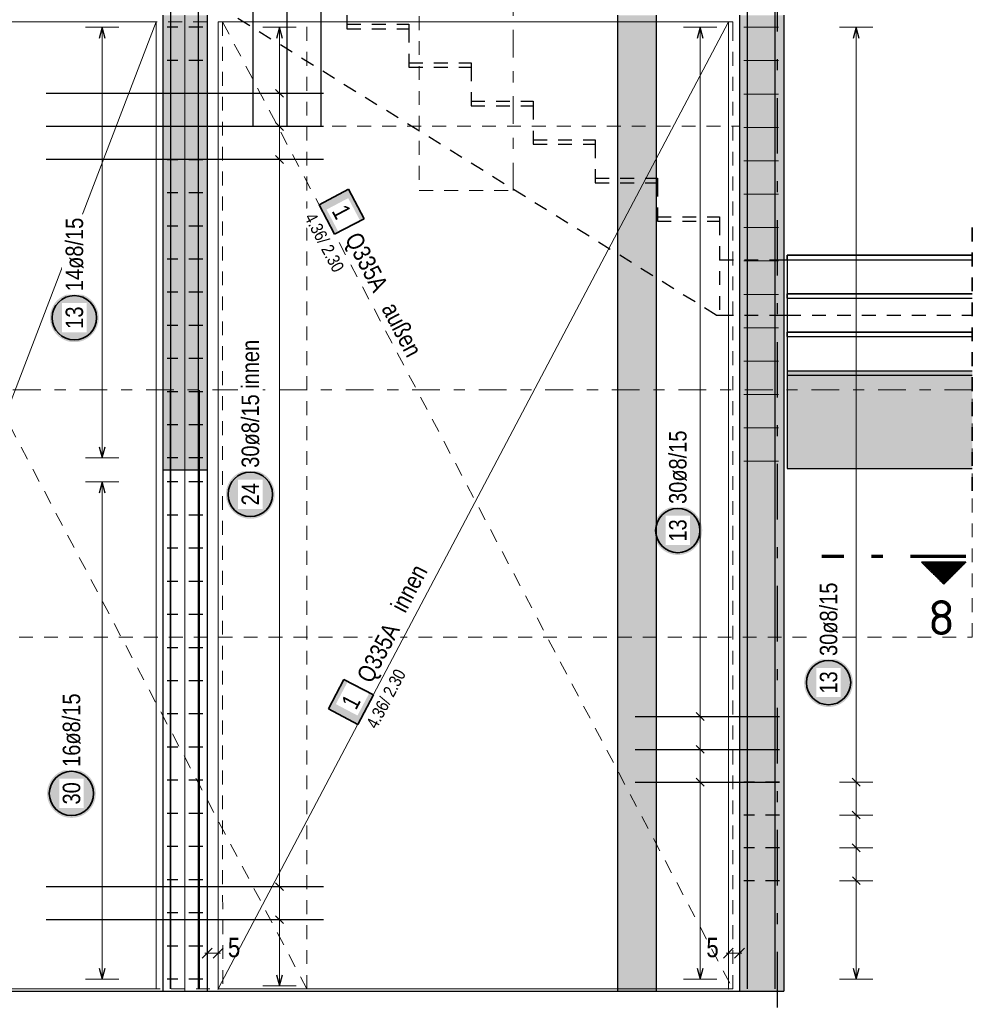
# Model space of a CAD drawing. Header units: millimetres. Extents: x -20 to 91, y -4 to 50.
# Tile 39 of 41: x 74.53 to 83.12, y 28.7 to 37.58. Entities that reach past the tile are written whole.
import ezdxf
from ezdxf.enums import TextEntityAlignment as Align

# ---------------------------------------------------------------- set-up
doc = ezdxf.new("R2010")
doc.units = ezdxf.units.MM
for name, pattern in [('DASHDOT', [1, 0.5, -0.25, 0, -0.25]), ('DASHDOTX2', [2, 1, -0.5, 0, -0.5]), ('HIDDEN', [0.375, 0.25, -0.125])]:
    doc.linetypes.add(name, pattern=pattern)
for name, color, linetype, lineweight in [('Achsen', 7, 'Continuous', 20), ('nplo Bewehrung', 7, 'Continuous', 20), ('Schraffuren', 7, 'Continuous', 20)]:
    doc.layers.add(name, color=color, linetype=linetype, lineweight=lineweight)
doc.styles.add('Arial Narrow', font='ARIALN.TTF')
doc.styles.add('isocp', font='isocp', dxfattribs={"width": 1.1})
doc.dimstyles.new('Arch_Strakon_dimstyle', dxfattribs={"dimtxt": 17.5, "dimasz": 1, "dimexe": 1.25, "dimexo": 0.0625, "dimgap": 1, "dimtad": 0, "dimdec": 5, "dimzin": 12, "dimdsep": 46, "dimtxsty": 'Arial Narrow', "dimblk": 'Arrowhead_Tick', "dimsah": 1, "dimcen": 0, "dimse1": 1, "dimse2": 1, "dimclrd": 6, "dimclrt": 2, "dimazin": 0, "dimtfac": 1, "dimtdec": 4, "dimtmove": 0, "dimatfit": 3, "dimldrblk": 'NONE', "dimfxl": 1, "dimtvp": 1, "dimtolj": 1, "dimtzin": 0, "dimlwd": 13, "dimarcsym": 2})

# ---------------------------------------------------------------- blocks, each defined once
blk = doc.blocks.new('Arrowhead_Tick')
at = {"color": 0, "linetype": 'Continuous', "lineweight": -2, "ltscale": 0.5}
for p, q in [((0, 20), (0, -10)), ((-1, 0), (0, 0)), ((10, 0), (0, 0))]:
    blk.add_line(p, q, dxfattribs=at)
at = {"color": 2, "linetype": 'Continuous', "lineweight": 35, "ltscale": 0.5}
blk.add_line((4.42, 4.42), (-4.42, -4.42), dxfattribs=at)
blk = doc.blocks.new('*D14')
at = {"color": 6, "linetype": 'Continuous', "lineweight": 13}
for p, q in [((76.2137, 29.1621), (76.2037, 29.1621)), ((76.2237, 29.1621), (76.3239, 29.1621)), ((76.3339, 29.1621), (76.3439, 29.1621))]:
    blk.add_line(p, q, dxfattribs=at)
at = {"layer": 'Defpoints', "color": 0}
for p in [(76.3239, 29.1621), (76.2237, 28.8198), (76.3239, 28.8398)]:
    blk.add_point(p, dxfattribs=at)
at = {"color": 6, "lineweight": 13, "xscale": 0.01, "yscale": 0.01, "zscale": 0.01}
blk.add_blockref('Arrowhead_Tick', (76.2237, 29.1621), dxfattribs=at)
at = {"color": 6, "lineweight": 13, "xscale": 0.01, "yscale": 0.01, "zscale": 0.01, "rotation": 180}
blk.add_blockref('Arrowhead_Tick', (76.3239, 29.1621), dxfattribs=at)
at = {"color": 2, "lineweight": 35, "insert": (76.4666, 29.2121), "char_height": 0.175, "attachment_point": 5, "style": 'Arial Narrow'}
blk.add_mtext('\\A1;5', dxfattribs=at)
blk = doc.blocks.new('_None')
blk = doc.blocks.new('*D15')
at = {"color": 6, "linetype": 'Continuous', "lineweight": 13}
for p, q in [((80.9137, 29.1621), (80.9037, 29.1621)), ((80.9237, 29.1621), (81.0237, 29.1621)), ((81.0337, 29.1621), (81.0437, 29.1621))]:
    blk.add_line(p, q, dxfattribs=at)
at = {"layer": 'Defpoints', "color": 0}
for p in [(81.0237, 29.1621), (80.9237, 28.8398), (81.0237, 28.8198)]:
    blk.add_point(p, dxfattribs=at)
at = {"color": 6, "lineweight": 13, "xscale": 0.01, "yscale": 0.01, "zscale": 0.01}
blk.add_blockref('Arrowhead_Tick', (80.9237, 29.1621), dxfattribs=at)
at = {"color": 6, "lineweight": 13, "xscale": 0.01, "yscale": 0.01, "zscale": 0.01, "rotation": 180}
blk.add_blockref('Arrowhead_Tick', (81.0237, 29.1621), dxfattribs=at)
at = {"color": 2, "lineweight": 35, "insert": (80.781, 29.2121), "char_height": 0.175, "attachment_point": 5, "style": 'Arial Narrow'}
blk.add_mtext('\\A1;5', dxfattribs=at)

msp = doc.modelspace()

# ---------------------------------------------------------------- hatches: boundary and pattern name
at = {"lineweight": 18, "true_color": 0xffffff}
for points in [[(77.639126, 35.785043), (77.499144, 36.050383), (77.233805, 35.910402), (77.373786, 35.645062)], [(77.457196, 31.631089), (77.317232, 31.36574), (77.58258, 31.225775), (77.722545, 31.491124)]]:
    msp.add_hatch(color=7, dxfattribs=at).paths.add_polyline_path(points)
at = {"lineweight": 25, "true_color": 0xffffff}
for points in [[(75.246628, 34.892158), (75.246494, 34.899836), (75.246092, 34.907504), (75.245423, 34.915154), (75.244487, 34.922776), (75.243285, 34.93036), (75.24182, 34.937898), (75.240093, 34.945381), (75.238105, 34.952798), (75.23586, 34.960142), (75.23336, 34.967402), (75.230608, 34.974571), (75.227608, 34.98164), (75.224362, 34.9886), (75.220876, 34.995442), (75.217153, 35.002158), (75.213198, 35.00874), (75.209016, 35.01518), (75.204611, 35.021471), (75.19999, 35.027603), (75.195157, 35.033571), (75.19012, 35.039367), (75.184882, 35.044983), (75.179453, 35.050413), (75.173836, 35.05565), (75.168041, 35.060688), (75.162073, 35.06552), (75.15594, 35.070142), (75.14965, 35.074546), (75.14321, 35.078728), (75.136628, 35.082683), (75.129911, 35.086406), (75.123069, 35.089893), (75.11611, 35.093138), (75.109041, 35.096138), (75.101872, 35.09889), (75.094611, 35.10139), (75.087268, 35.103635), (75.079851, 35.105623), (75.072368, 35.10735), (75.06483, 35.108816), (75.057246, 35.110017), (75.049624, 35.110953), (75.041974, 35.111622), (75.034306, 35.112024), (75.026628, 35.112158), (75.01895, 35.112024), (75.011281, 35.111622), (75.003631, 35.110953), (74.99601, 35.110017), (74.988425, 35.108816), (74.980887, 35.10735), (74.973405, 35.105623), (74.965987, 35.103635), (74.958644, 35.10139), (74.951383, 35.09889), (74.944214, 35.096138), (74.937146, 35.093138), (74.930186, 35.089893), (74.923344, 35.086406), (74.916628, 35.082683), (74.910045, 35.078728), (74.903605, 35.074546), (74.897315, 35.070142), (74.891182, 35.06552), (74.885214, 35.060688), (74.879419, 35.05565), (74.873803, 35.050413), (74.868373, 35.044983), (74.863136, 35.039367), (74.858098, 35.033571), (74.853265, 35.027603), (74.848644, 35.021471), (74.844239, 35.01518), (74.840057, 35.00874), (74.836102, 35.002158), (74.832379, 34.995442), (74.828893, 34.9886), (74.825648, 34.98164), (74.822647, 34.974571), (74.819895, 34.967402), (74.817395, 34.960142), (74.81515, 34.952798), (74.813163, 34.945381), (74.811435, 34.937898), (74.80997, 34.93036), (74.808769, 34.922776), (74.807833, 34.915154), (74.807164, 34.907504), (74.806762, 34.899836), (74.806628, 34.892158), (74.806762, 34.88448), (74.807164, 34.876811), (74.807833, 34.869162), (74.808769, 34.86154), (74.80997, 34.853955), (74.811435, 34.846417), (74.813163, 34.838935), (74.81515, 34.831518), (74.817395, 34.824174), (74.819895, 34.816913), (74.822647, 34.809744), (74.825648, 34.802676), (74.828893, 34.795716), (74.832379, 34.788874), (74.836102, 34.782158), (74.840057, 34.775576), (74.844239, 34.769135), (74.848644, 34.762845), (74.853265, 34.756712), (74.858098, 34.750745), (74.863136, 34.744949), (74.868373, 34.739333), (74.873803, 34.733903), (74.879419, 34.728666), (74.885214, 34.723628), (74.891182, 34.718796), (74.897315, 34.714174), (74.903605, 34.70977), (74.910045, 34.705587), (74.916628, 34.701632), (74.923344, 34.697909), (74.930186, 34.694423), (74.937146, 34.691178), (74.944214, 34.688177), (74.951383, 34.685425), (74.958644, 34.682925), (74.965987, 34.68068), (74.973405, 34.678693), (74.980887, 34.676965), (74.988425, 34.6755), (74.99601, 34.674299), (75.003631, 34.673363), (75.011281, 34.672694), (75.01895, 34.672292), (75.026628, 34.672158), (75.034306, 34.672292), (75.041974, 34.672694), (75.049624, 34.673363), (75.057246, 34.674299), (75.06483, 34.6755), (75.072368, 34.676965), (75.079851, 34.678693), (75.087268, 34.68068), (75.094611, 34.682925), (75.101872, 34.685425), (75.109041, 34.688177), (75.11611, 34.691178), (75.123069, 34.694423), (75.129911, 34.697909), (75.136628, 34.701632), (75.14321, 34.705587), (75.14965, 34.70977), (75.15594, 34.714174), (75.162073, 34.718796), (75.168041, 34.723628), (75.173836, 34.728666), (75.179453, 34.733903), (75.184882, 34.739333), (75.19012, 34.744949), (75.195157, 34.750745), (75.19999, 34.756712), (75.204611, 34.762845), (75.209016, 34.769135), (75.213198, 34.775576), (75.217153, 34.782158), (75.220876, 34.788874), (75.224362, 34.795716), (75.227608, 34.802676), (75.230608, 34.809744), (75.23336, 34.816913), (75.23586, 34.824174), (75.238105, 34.831518), (75.240093, 34.838935), (75.24182, 34.846417), (75.243285, 34.853955), (75.244487, 34.86154), (75.245423, 34.869162), (75.246092, 34.876811)], [(76.83335, 33.299547), (76.833216, 33.307225), (76.832814, 33.314894), (76.832145, 33.322544), (76.831209, 33.330166), (76.830007, 33.33775), (76.828542, 33.345288), (76.826815, 33.35277), (76.824827, 33.360188), (76.822582, 33.367531), (76.820082, 33.374792), (76.81733, 33.381961), (76.81433, 33.38903), (76.811084, 33.395989), (76.807598, 33.402831), (76.803875, 33.409547), (76.79992, 33.41613), (76.795738, 33.42257), (76.791333, 33.42886), (76.786712, 33.434993), (76.781879, 33.440961), (76.776842, 33.446756), (76.771604, 33.452372), (76.766175, 33.457802), (76.760558, 33.463039), (76.754763, 33.468077), (76.748795, 33.47291), (76.742662, 33.477531), (76.736372, 33.481936), (76.729932, 33.486118), (76.72335, 33.490073), (76.716633, 33.493796), (76.709791, 33.497282), (76.702832, 33.500527), (76.695763, 33.503528), (76.688594, 33.50628), (76.681333, 33.50878), (76.67399, 33.511025), (76.666573, 33.513013), (76.65909, 33.51474), (76.651552, 33.516205), (76.643968, 33.517406), (76.636346, 33.518342), (76.628696, 33.519012), (76.621028, 33.519413), (76.61335, 33.519547), (76.605672, 33.519413), (76.598003, 33.519012), (76.590353, 33.518342), (76.582732, 33.517406), (76.575147, 33.516205), (76.567609, 33.51474), (76.560127, 33.513013), (76.552709, 33.511025), (76.545366, 33.50878), (76.538105, 33.50628), (76.530936, 33.503528), (76.523868, 33.500527), (76.516908, 33.497282), (76.510066, 33.493796), (76.50335, 33.490073), (76.496767, 33.486118), (76.490327, 33.481936), (76.484037, 33.477531), (76.477904, 33.47291), (76.471936, 33.468077), (76.466141, 33.463039), (76.460525, 33.457802), (76.455095, 33.452372), (76.449858, 33.446756), (76.44482, 33.440961), (76.439987, 33.434993), (76.435366, 33.42886), (76.430961, 33.42257), (76.426779, 33.41613), (76.422824, 33.409547), (76.419101, 33.402831), (76.415615, 33.395989), (76.41237, 33.38903), (76.409369, 33.381961), (76.406617, 33.374792), (76.404117, 33.367531), (76.401872, 33.360188), (76.399885, 33.35277), (76.398157, 33.345288), (76.396692, 33.33775), (76.395491, 33.330166), (76.394555, 33.322544), (76.393886, 33.314894), (76.393484, 33.307225), (76.39335, 33.299547), (76.393484, 33.29187), (76.393886, 33.284201), (76.394555, 33.276551), (76.395491, 33.268929), (76.396692, 33.261345), (76.398157, 33.253807), (76.399885, 33.246325), (76.401872, 33.238907), (76.404117, 33.231564), (76.406617, 33.224303), (76.409369, 33.217134), (76.41237, 33.210065), (76.415615, 33.203106), (76.419101, 33.196264), (76.422824, 33.189547), (76.426779, 33.182965), (76.430961, 33.176525), (76.435366, 33.170235), (76.439987, 33.164102), (76.44482, 33.158134), (76.449858, 33.152339), (76.455095, 33.146723), (76.460525, 33.141293), (76.466141, 33.136056), (76.471936, 33.131018), (76.477904, 33.126185), (76.484037, 33.121564), (76.490327, 33.117159), (76.496767, 33.112977), (76.50335, 33.109022), (76.510066, 33.105299), (76.516908, 33.101813), (76.523868, 33.098567), (76.530936, 33.095567), (76.538105, 33.092815), (76.545366, 33.090315), (76.552709, 33.08807), (76.560127, 33.086082), (76.567609, 33.084355), (76.575147, 33.08289), (76.582732, 33.081689), (76.590353, 33.080753), (76.598003, 33.080083), (76.605672, 33.079681), (76.61335, 33.079547), (76.621028, 33.079681), (76.628696, 33.080083), (76.636346, 33.080753), (76.643968, 33.081689), (76.651552, 33.08289), (76.65909, 33.084355), (76.666573, 33.086082), (76.67399, 33.08807), (76.681333, 33.090315), (76.688594, 33.092815), (76.695763, 33.095567), (76.702832, 33.098567), (76.709791, 33.101813), (76.716633, 33.105299), (76.72335, 33.109022), (76.729932, 33.112977), (76.736372, 33.117159), (76.742662, 33.121564), (76.748795, 33.126185), (76.754763, 33.131018), (76.760558, 33.136056), (76.766175, 33.141293), (76.771604, 33.146723), (76.776842, 33.152339), (76.781879, 33.158134), (76.786712, 33.164102), (76.791333, 33.170235), (76.795738, 33.176525), (76.79992, 33.182965), (76.803875, 33.189547), (76.807598, 33.196264), (76.811084, 33.203106), (76.81433, 33.210065), (76.81733, 33.217134), (76.820082, 33.224303), (76.822582, 33.231564), (76.824827, 33.238907), (76.826815, 33.246325), (76.828542, 33.253807), (76.830007, 33.261345), (76.831209, 33.268929), (76.832145, 33.276551), (76.832814, 33.284201)], [(80.687796, 32.973249), (80.687662, 32.980926), (80.68726, 32.988595), (80.686591, 32.996245), (80.685655, 33.003867), (80.684454, 33.011451), (80.682989, 33.018989), (80.681261, 33.026471), (80.679274, 33.033889), (80.677029, 33.041232), (80.674528, 33.048493), (80.671777, 33.055662), (80.668776, 33.062731), (80.665531, 33.06969), (80.662045, 33.076532), (80.658322, 33.083249), (80.654367, 33.089831), (80.650184, 33.096271), (80.64578, 33.102561), (80.641158, 33.108694), (80.636326, 33.114662), (80.631288, 33.120457), (80.626051, 33.126073), (80.620621, 33.131503), (80.615005, 33.13674), (80.609209, 33.141778), (80.603242, 33.146611), (80.597109, 33.151232), (80.590819, 33.155637), (80.584378, 33.159819), (80.577796, 33.163774), (80.57108, 33.167497), (80.564238, 33.170983), (80.557278, 33.174229), (80.55021, 33.177229), (80.543041, 33.179981), (80.53578, 33.182481), (80.528436, 33.184726), (80.521019, 33.186714), (80.513537, 33.188441), (80.505999, 33.189906), (80.498414, 33.191108), (80.490792, 33.192043), (80.483143, 33.192713), (80.475474, 33.193115), (80.467796, 33.193249), (80.460118, 33.193115), (80.45245, 33.192713), (80.4448, 33.192043), (80.437178, 33.191108), (80.429594, 33.189906), (80.422056, 33.188441), (80.414573, 33.186714), (80.407156, 33.184726), (80.399812, 33.182481), (80.392552, 33.179981), (80.385383, 33.177229), (80.378314, 33.174229), (80.371354, 33.170983), (80.364512, 33.167497), (80.357796, 33.163774), (80.351214, 33.159819), (80.344774, 33.155637), (80.338483, 33.151232), (80.332351, 33.146611), (80.326383, 33.141778), (80.320587, 33.13674), (80.314971, 33.131503), (80.309541, 33.126073), (80.304304, 33.120457), (80.299266, 33.114662), (80.294434, 33.108694), (80.289812, 33.102561), (80.285408, 33.096271), (80.281226, 33.089831), (80.277271, 33.083249), (80.273548, 33.076532), (80.270061, 33.06969), (80.266816, 33.062731), (80.263816, 33.055662), (80.261064, 33.048493), (80.258564, 33.041232), (80.256319, 33.033889), (80.254331, 33.026471), (80.252604, 33.018989), (80.251138, 33.011451), (80.249937, 33.003867), (80.249001, 32.996245), (80.248332, 32.988595), (80.24793, 32.980926), (80.247796, 32.973249), (80.24793, 32.965571), (80.248332, 32.957902), (80.249001, 32.950252), (80.249937, 32.942631), (80.251138, 32.935046), (80.252604, 32.927508), (80.254331, 32.920026), (80.256319, 32.912608), (80.258564, 32.905265), (80.261064, 32.898004), (80.263816, 32.890835), (80.266816, 32.883767), (80.270061, 32.876807), (80.273548, 32.869965), (80.277271, 32.863249), (80.281226, 32.856666), (80.285408, 32.850226), (80.289812, 32.843936), (80.294434, 32.837803), (80.299266, 32.831835), (80.304304, 32.82604), (80.309541, 32.820424), (80.314971, 32.814994), (80.320587, 32.809757), (80.326383, 32.804719), (80.332351, 32.799886), (80.338483, 32.795265), (80.344774, 32.79086), (80.351214, 32.786678), (80.357796, 32.782723), (80.364512, 32.779), (80.371354, 32.775514), (80.378314, 32.772269), (80.385383, 32.769268), (80.392552, 32.766516), (80.399812, 32.764016), (80.407156, 32.761771), (80.414573, 32.759784), (80.422056, 32.758056), (80.429594, 32.756591), (80.437178, 32.75539), (80.4448, 32.754454), (80.45245, 32.753785), (80.460118, 32.753383), (80.467796, 32.753249), (80.475474, 32.753383), (80.483143, 32.753785), (80.490792, 32.754454), (80.498414, 32.75539), (80.505999, 32.756591), (80.513537, 32.758056), (80.521019, 32.759784), (80.528436, 32.761771), (80.53578, 32.764016), (80.543041, 32.766516), (80.55021, 32.769268), (80.557278, 32.772269), (80.564238, 32.775514), (80.57108, 32.779), (80.577796, 32.782723), (80.584378, 32.786678), (80.590819, 32.79086), (80.597109, 32.795265), (80.603242, 32.799886), (80.609209, 32.804719), (80.615005, 32.809757), (80.620621, 32.814994), (80.626051, 32.820424), (80.631288, 32.82604), (80.636326, 32.831835), (80.641158, 32.837803), (80.64578, 32.843936), (80.650184, 32.850226), (80.654367, 32.856666), (80.658322, 32.863249), (80.662045, 32.869965), (80.665531, 32.876807), (80.668776, 32.883767), (80.671777, 32.890835), (80.674528, 32.898004), (80.677029, 32.905265), (80.679274, 32.912608), (80.681261, 32.920026), (80.682989, 32.927508), (80.684454, 32.935046), (80.685655, 32.942631), (80.686591, 32.950252), (80.68726, 32.957902)], [(82.046844, 31.602205), (82.04671, 31.609883), (82.046308, 31.617551), (82.045638, 31.625201), (82.044703, 31.632823), (82.043501, 31.640408), (82.042036, 31.647946), (82.040309, 31.655428), (82.038321, 31.662845), (82.036076, 31.670189), (82.033576, 31.677449), (82.030824, 31.684619), (82.027824, 31.691687), (82.024578, 31.698647), (82.021092, 31.705489), (82.017369, 31.712205), (82.013414, 31.718787), (82.009232, 31.725228), (82.004827, 31.731518), (82.000206, 31.737651), (81.995373, 31.743618), (81.990335, 31.749414), (81.985098, 31.75503), (81.979668, 31.76046), (81.974052, 31.765697), (81.968257, 31.770735), (81.962289, 31.775567), (81.956156, 31.780189), (81.949866, 31.784593), (81.943426, 31.788776), (81.936844, 31.792731), (81.930127, 31.796454), (81.923285, 31.79994), (81.916326, 31.803185), (81.909257, 31.806186), (81.902088, 31.808937), (81.894827, 31.811437), (81.887484, 31.813683), (81.880066, 31.81567), (81.872584, 31.817398), (81.865046, 31.818863), (81.857462, 31.820064), (81.84984, 31.821), (81.84219, 31.821669), (81.834521, 31.822071), (81.826844, 31.822205), (81.819166, 31.822071), (81.811497, 31.821669), (81.803847, 31.821), (81.796225, 31.820064), (81.788641, 31.818863), (81.781103, 31.817398), (81.773621, 31.81567), (81.766203, 31.813683), (81.75886, 31.811437), (81.751599, 31.808937), (81.74443, 31.806186), (81.737362, 31.803185), (81.730402, 31.79994), (81.72356, 31.796454), (81.716844, 31.792731), (81.710261, 31.788776), (81.703821, 31.784593), (81.697531, 31.780189), (81.691398, 31.775567), (81.68543, 31.770735), (81.679635, 31.765697), (81.674019, 31.76046), (81.668589, 31.75503), (81.663352, 31.749414), (81.658314, 31.743618), (81.653481, 31.737651), (81.64886, 31.731518), (81.644455, 31.725228), (81.640273, 31.718787), (81.636318, 31.712205), (81.632595, 31.705489), (81.629109, 31.698647), (81.625864, 31.691687), (81.622863, 31.684619), (81.620111, 31.677449), (81.617611, 31.670189), (81.615366, 31.662845), (81.613379, 31.655428), (81.611651, 31.647946), (81.610186, 31.640408), (81.608985, 31.632823), (81.608049, 31.625201), (81.607379, 31.617551), (81.606978, 31.609883), (81.606844, 31.602205), (81.606978, 31.594527), (81.607379, 31.586859), (81.608049, 31.579209), (81.608985, 31.571587), (81.610186, 31.564002), (81.611651, 31.556464), (81.613379, 31.548982), (81.615366, 31.541565), (81.617611, 31.534221), (81.620111, 31.526961), (81.622863, 31.519792), (81.625864, 31.512723), (81.629109, 31.505763), (81.632595, 31.498921), (81.636318, 31.492205), (81.640273, 31.485623), (81.644455, 31.479183), (81.64886, 31.472892), (81.653481, 31.46676), (81.658314, 31.460792), (81.663352, 31.454996), (81.668589, 31.44938), (81.674019, 31.44395), (81.679635, 31.438713), (81.68543, 31.433675), (81.691398, 31.428843), (81.697531, 31.424221), (81.703821, 31.419817), (81.710261, 31.415634), (81.716844, 31.411679), (81.72356, 31.407957), (81.730402, 31.40447), (81.737362, 31.401225), (81.74443, 31.398225), (81.751599, 31.395473), (81.75886, 31.392973), (81.766203, 31.390727), (81.773621, 31.38874), (81.781103, 31.387013), (81.788641, 31.385547), (81.796225, 31.384346), (81.803847, 31.38341), (81.811497, 31.382741), (81.819166, 31.382339), (81.826844, 31.382205), (81.834521, 31.382339), (81.84219, 31.382741), (81.84984, 31.38341), (81.857462, 31.384346), (81.865046, 31.385547), (81.872584, 31.387013), (81.880066, 31.38874), (81.887484, 31.390727), (81.894827, 31.392973), (81.902088, 31.395473), (81.909257, 31.398225), (81.916326, 31.401225), (81.923285, 31.40447), (81.930127, 31.407957), (81.936844, 31.411679), (81.943426, 31.415634), (81.949866, 31.419817), (81.956156, 31.424221), (81.962289, 31.428843), (81.968257, 31.433675), (81.974052, 31.438713), (81.979668, 31.44395), (81.985098, 31.44938), (81.990335, 31.454996), (81.995373, 31.460792), (82.000206, 31.46676), (82.004827, 31.472892), (82.009232, 31.479183), (82.013414, 31.485623), (82.017369, 31.492205), (82.021092, 31.498921), (82.024578, 31.505763), (82.027824, 31.512723), (82.030824, 31.519792), (82.033576, 31.526961), (82.036076, 31.534221), (82.038321, 31.541565), (82.040309, 31.548982), (82.042036, 31.556464), (82.043501, 31.564002), (82.044703, 31.571587), (82.045638, 31.579209), (82.046308, 31.586859)], [(75.220523, 30.602261), (75.220389, 30.609939), (75.219988, 30.617607), (75.219318, 30.625257), (75.218382, 30.632879), (75.217181, 30.640463), (75.215716, 30.648001), (75.213989, 30.655484), (75.212001, 30.662901), (75.209756, 30.670245), (75.207256, 30.677505), (75.204504, 30.684674), (75.201503, 30.691743), (75.198258, 30.698702), (75.194772, 30.705545), (75.191049, 30.712261), (75.187094, 30.718843), (75.182912, 30.725283), (75.178507, 30.731574), (75.173886, 30.737706), (75.169053, 30.743674), (75.164015, 30.74947), (75.158778, 30.755086), (75.153348, 30.760516), (75.147732, 30.765753), (75.141937, 30.770791), (75.135969, 30.775623), (75.129836, 30.780245), (75.123546, 30.784649), (75.117106, 30.788831), (75.110523, 30.792786), (75.103807, 30.796509), (75.096965, 30.799995), (75.090006, 30.803241), (75.082937, 30.806241), (75.075768, 30.808993), (75.068507, 30.811493), (75.061164, 30.813738), (75.053746, 30.815726), (75.046264, 30.817453), (75.038726, 30.818918), (75.031142, 30.82012), (75.02352, 30.821056), (75.01587, 30.821725), (75.008201, 30.822127), (75.000523, 30.822261), (74.992846, 30.822127), (74.985177, 30.821725), (74.977527, 30.821056), (74.969905, 30.82012), (74.962321, 30.818918), (74.954783, 30.817453), (74.947301, 30.815726), (74.939883, 30.813738), (74.93254, 30.811493), (74.925279, 30.808993), (74.91811, 30.806241), (74.911041, 30.803241), (74.904082, 30.799995), (74.89724, 30.796509), (74.890523, 30.792786), (74.883941, 30.788831), (74.877501, 30.784649), (74.871211, 30.780245), (74.865078, 30.775623), (74.85911, 30.770791), (74.853315, 30.765753), (74.847699, 30.760516), (74.842269, 30.755086), (74.837032, 30.74947), (74.831994, 30.743674), (74.827161, 30.737706), (74.82254, 30.731574), (74.818135, 30.725283), (74.813953, 30.718843), (74.809998, 30.712261), (74.806275, 30.705545), (74.802789, 30.698702), (74.799543, 30.691743), (74.796543, 30.684674), (74.793791, 30.677505), (74.791291, 30.670245), (74.789046, 30.662901), (74.787058, 30.655484), (74.785331, 30.648001), (74.783866, 30.640463), (74.782664, 30.632879), (74.781729, 30.625257), (74.781059, 30.617607), (74.780657, 30.609939), (74.780523, 30.602261), (74.780657, 30.594583), (74.781059, 30.586914), (74.781729, 30.579265), (74.782664, 30.571643), (74.783866, 30.564058), (74.785331, 30.55652), (74.787058, 30.549038), (74.789046, 30.541621), (74.791291, 30.534277), (74.793791, 30.527016), (74.796543, 30.519847), (74.799543, 30.512779), (74.802789, 30.505819), (74.806275, 30.498977), (74.809998, 30.492261), (74.813953, 30.485679), (74.818135, 30.479238), (74.82254, 30.472948), (74.827161, 30.466815), (74.831994, 30.460848), (74.837032, 30.455052), (74.842269, 30.449436), (74.847699, 30.444006), (74.853315, 30.438769), (74.85911, 30.433731), (74.865078, 30.428898), (74.871211, 30.424277), (74.877501, 30.419873), (74.883941, 30.41569), (74.890523, 30.411735), (74.89724, 30.408012), (74.904082, 30.404526), (74.911041, 30.401281), (74.91811, 30.39828), (74.925279, 30.395528), (74.93254, 30.393028), (74.939883, 30.390783), (74.947301, 30.388796), (74.954783, 30.387068), (74.962321, 30.385603), (74.969905, 30.384402), (74.977527, 30.383466), (74.985177, 30.382797), (74.992846, 30.382395), (75.000523, 30.382261), (75.008201, 30.382395), (75.01587, 30.382797), (75.02352, 30.383466), (75.031142, 30.384402), (75.038726, 30.385603), (75.046264, 30.387068), (75.053746, 30.388796), (75.061164, 30.390783), (75.068507, 30.393028), (75.075768, 30.395528), (75.082937, 30.39828), (75.090006, 30.401281), (75.096965, 30.404526), (75.103807, 30.408012), (75.110523, 30.411735), (75.117106, 30.41569), (75.123546, 30.419873), (75.129836, 30.424277), (75.135969, 30.428898), (75.141937, 30.433731), (75.147732, 30.438769), (75.153348, 30.444006), (75.158778, 30.449436), (75.164015, 30.455052), (75.169053, 30.460848), (75.173886, 30.466815), (75.178507, 30.472948), (75.182912, 30.479238), (75.187094, 30.485679), (75.191049, 30.492261), (75.194772, 30.498977), (75.198258, 30.505819), (75.201503, 30.512779), (75.204504, 30.519847), (75.207256, 30.527016), (75.209756, 30.534277), (75.212001, 30.541621), (75.213989, 30.549038), (75.215716, 30.55652), (75.217181, 30.564058), (75.218382, 30.571643), (75.219318, 30.579265), (75.219988, 30.586914)]]:
    msp.add_hatch(color=7, dxfattribs=at).paths.add_polyline_path(points)
at = {"lineweight": 50}
h = msp.add_hatch(dxfattribs=at)
h.set_pattern_fill('Mau', color=4, scale=0.01, angle=-90, style=0, pattern_type=2)
h.set_pattern_definition([(-90, (0, 0), (0.02, 1e-18), [])])
h.paths.add_polyline_path([(82.665657, 32.689053), (82.865657, 32.489053), (83.065657, 32.689053)])
at = {"layer": 'Schraffuren', "lineweight": 13, "true_color": 0xd7ffd7}
for points in [[(76.223672, 33.519765), (76.223672, 37.619765), (75.823672, 37.619765), (75.823672, 33.519765)], [(81.023672, 28.819765), (81.423672, 28.819765), (81.423672, 37.619765), (81.023672, 37.619765)], [(81.453306, 33.534096), (83.123306, 33.534096), (83.123306, 34.374863), (81.453306, 34.374863)]]:
    msp.add_hatch(color=254, dxfattribs=at).paths.add_polyline_path(points)
at = {"layer": 'Schraffuren', "lineweight": 13, "true_color": 0xe6aeae}
msp.add_hatch(color=9, dxfattribs=at).paths.add_polyline_path([(79.923298, 28.819765), (80.273298, 28.819765), (80.273298, 37.619765), (79.923298, 37.619765)])
at = {"layer": 'Schraffuren', "lineweight": 13, "true_color": 0xffbf80}
msp.add_hatch(color=31, dxfattribs=at).paths.add_polyline_path([(83.123306, 34.374863), (83.123306, 34.414863), (81.453306, 34.414863), (81.453306, 34.374863)])

# ---------------------------------------------------------------- linework, layer by layer
at = {"color": 9, "linetype": 'HIDDEN', "lineweight": 0, "ltscale": 0.5}
for p, q in [((78.137059, 40.086993), (78.137059, 36.039532)), ((76.452758, 36.619765), (81.023672, 36.619765)), ((78.137059, 36.039532), (78.983007, 36.039532)), ((83.123306, 32.012398), (83.123306, 34.241892)), ((62.153483, 32.012398), (83.123306, 32.012398))]:
    msp.add_line(p, q, dxfattribs=at)
at = {"color": 9, "linetype": 'DASHDOT', "lineweight": 0, "ltscale": 0.5}
for p, q in [((78.983007, 36.039532), (78.983007, 40.086993)), ((83.123306, 34.241892), (62.153483, 34.241892))]:
    msp.add_line(p, q, dxfattribs=at)
at = {"color": 3, "linetype": 'Continuous', "lineweight": 25, "ltscale": 0.5}
for p, q in [((75.895726, 28.839763), (75.895672, 39.439763)), ((75.895726, 28.839763), (75.895672, 39.439763)), ((76.145726, 28.839763), (76.145672, 39.439763)), ((76.145726, 28.839763), (76.145672, 39.439763)), ((81.095726, 28.839763), (81.095672, 39.439763)), ((81.095726, 28.839763), (81.095672, 39.439763)), ((81.345726, 28.839763), (81.345672, 39.439763)), ((81.345726, 28.839763), (81.345672, 39.439763)), ((76.637256, 39.119765), (76.637256, 36.619765)), ((76.942838, 39.119765), (76.942838, 36.619765)), ((77.248419, 39.119765), (77.248419, 36.619765)), ((75.276549, 37.511746), (75.249757, 37.411745)), ((75.303347, 37.411747), (75.276549, 37.511746)), ((76.876666, 37.511759), (76.849871, 37.411759)), ((76.903461, 37.411759), (76.876666, 37.511759)), ((80.668798, 37.51178), (80.642003, 37.41178)), ((80.695593, 37.41178), (80.668798, 37.51178)), ((82.076666, 37.511791), (82.049874, 37.41179)), ((82.103464, 37.411792), (82.076666, 37.511791)), ((76.84131, 36.950977), (76.912021, 36.880267)), ((77.273672, 36.915622), (74.773672, 36.915622)), ((77.273672, 36.617553), (74.773672, 36.617553)), ((76.84131, 36.652908), (76.912021, 36.582198)), ((77.273672, 36.319484), (74.773672, 36.319484)), ((76.84131, 36.35484), (76.912021, 36.284129)), ((75.249868, 33.727737), (75.276666, 33.627738)), ((75.276666, 33.627738), (75.303458, 33.727739)), ((75.276666, 33.411762), (75.249871, 33.311762)), ((75.303461, 33.311762), (75.276666, 33.411762)), ((80.083672, 31.295774), (81.383672, 31.295774)), ((80.704154, 31.260418), (80.633443, 31.331129)), ((80.083672, 30.999773), (81.383672, 30.999773)), ((80.704154, 30.964418), (80.633443, 31.035129)), ((80.704154, 30.668418), (80.633443, 30.739128)), ((82.041514, 30.739141), (82.112227, 30.668433)), ((80.083672, 30.703773), (81.383672, 30.703773)), ((82.041523, 30.443141), (82.112236, 30.372433)), ((82.041532, 30.147141), (82.112245, 30.076432)), ((82.041541, 29.851141), (82.112254, 29.780432)), ((77.273672, 29.761972), (74.773672, 29.761972)), ((76.84131, 29.797327), (76.912021, 29.726616)), ((76.84131, 29.499258), (76.912021, 29.428547)), ((77.273672, 29.463903), (74.773672, 29.463903)), ((75.249871, 29.027765), (75.276666, 28.927765)), ((75.276666, 28.927765), (75.303461, 29.027765)), ((76.849871, 28.967765), (76.876666, 28.867765)), ((76.876666, 28.867765), (76.903461, 28.967765)), ((80.642003, 29.027771), (80.668798, 28.927771)), ((80.668798, 28.927771), (80.695593, 29.027771)), ((82.050126, 29.027785), (82.076924, 28.927786)), ((82.076924, 28.927786), (82.103716, 29.027787))]:
    msp.add_line(p, q, dxfattribs=at)
at = {"color": 3, "linetype": 'HIDDEN', "lineweight": 25, "ltscale": 0.5}
for p, q in [((77.483672, 37.845555), (77.483672, 37.498444)), ((76.183679, 37.511773), (75.863672, 37.511764)), ((77.483672, 37.538444), (78.043672, 37.538444)), ((77.483672, 37.498444), (78.043672, 37.498444)), ((78.043672, 37.538444), (78.043672, 37.498444)), ((78.043672, 37.498444), (78.043672, 37.151333)), ((76.183679, 37.213004), (75.863672, 37.212994)), ((78.043672, 37.191333), (78.603672, 37.191333)), ((78.043672, 37.151333), (78.603672, 37.151333)), ((78.603672, 37.191333), (78.603672, 37.151333)), ((78.603672, 37.151333), (78.603672, 36.804222)), ((76.183679, 36.914234), (75.863672, 36.914224)), ((78.603672, 36.844222), (79.163672, 36.844222)), ((78.603672, 36.804222), (79.163672, 36.804222)), ((79.163672, 36.844222), (79.163672, 36.804222)), ((79.163672, 36.804222), (79.163672, 36.457111)), ((76.183679, 36.615464), (75.863672, 36.615454)), ((79.163672, 36.497111), (79.723672, 36.497111)), ((79.723672, 36.497111), (79.723672, 36.457111)), ((79.163672, 36.457111), (79.723672, 36.457111)), ((79.723672, 36.457111), (79.723672, 36.109999)), ((76.183679, 36.316694), (75.863672, 36.316684)), ((79.723672, 36.149999), (80.283672, 36.149999)), ((80.283672, 36.149999), (80.283672, 36.109999)), ((79.723672, 36.109999), (80.283672, 36.109999)), ((80.283672, 36.109999), (80.283672, 35.762888)), ((76.183679, 36.017924), (75.863672, 36.017914)), ((80.283672, 35.802888), (80.843672, 35.802888)), ((80.843672, 35.802888), (80.843672, 35.762888)), ((76.183679, 35.719154), (75.863672, 35.719145)), ((80.283672, 35.762888), (80.843672, 35.762888)), ((80.843672, 35.762888), (80.843672, 34.915777)), ((76.183679, 35.420384), (75.863672, 35.420375)), ((80.843672, 35.415863), (81.423672, 35.415863)), ((76.183679, 35.121615), (75.863672, 35.121605)), ((80.815165, 34.915863), (80.843672, 34.915863)), ((80.843672, 34.915863), (81.423672, 34.915863)), ((81.453306, 34.915863), (83.123306, 34.915863)), ((76.183679, 34.822845), (75.863672, 34.822835)), ((76.183679, 34.524075), (75.863672, 34.524065)), ((76.183679, 34.225305), (75.863672, 34.225295)), ((76.183679, 33.926535), (75.863672, 33.926525)), ((76.183679, 33.627765), (75.863672, 33.627756)), ((76.183672, 33.411762), (75.863672, 33.411762)), ((76.183672, 33.112829), (75.863672, 33.112829)), ((76.183672, 32.813896), (75.863672, 32.813896)), ((76.183672, 32.514963), (75.863672, 32.514963)), ((76.183672, 32.21603), (75.863672, 32.21603)), ((76.183672, 31.917097), (75.863672, 31.917097)), ((76.183672, 31.618163), (75.863672, 31.618163)), ((76.183672, 31.31923), (75.863672, 31.31923)), ((76.183672, 31.020297), (75.863672, 31.020297)), ((76.183672, 30.721364), (75.863672, 30.721364)), ((81.383679, 30.703766), (81.063672, 30.703757)), ((76.183672, 30.422431), (75.863672, 30.422431)), ((81.383679, 30.407766), (81.063672, 30.407756)), ((76.183672, 30.123498), (75.863672, 30.123498)), ((81.383679, 30.111766), (81.063672, 30.111756)), ((76.183672, 29.824565), (75.863672, 29.824565)), ((81.383679, 29.815766), (81.063672, 29.815756)), ((76.183672, 29.525631), (75.863672, 29.525631)), ((76.183672, 29.226698), (75.863672, 29.226698)), ((76.183672, 28.927765), (75.863672, 28.927765))]:
    msp.add_line(p, q, dxfattribs=at)
at = {"color": 7, "linetype": 'Continuous', "lineweight": 18, "ltscale": 0.5}
for p, q in [((75.76367, 37.559765), (72.423686, 37.559765)), ((75.76367, 37.559765), (72.423686, 28.83977)), ((75.76367, 28.83977), (75.76367, 37.559765)), ((80.923672, 37.559776), (76.323674, 37.559764)), ((76.323674, 37.559764), (76.323946, 28.839764)), ((80.923602, 37.559776), (76.324021, 28.839764)), ((80.923674, 37.506457), (80.923672, 37.559776)), ((80.923674, 28.839767), (80.923674, 37.506457)), ((72.423686, 28.83977), (75.76367, 28.83977)), ((75.76367, 28.83977), (75.76367, 28.83977)), ((76.323946, 28.839764), (80.830693, 28.839764)), ((80.830693, 28.839764), (80.923674, 28.839767)), ((80.923674, 28.839767), (80.923674, 28.839767))]:
    msp.add_line(p, q, dxfattribs=at)
at = {"color": 7, "linetype": 'HIDDEN', "lineweight": 18, "ltscale": 0.5}
for p, q in [((77.123672, 37.55977), (72.523676, 37.559764)), ((80.963672, 37.559775), (76.363675, 37.559769)), ((76.363675, 37.559769), (76.363948, 28.839763)), ((77.123945, 28.839768), (77.123672, 37.55977)), ((77.123672, 37.55977), (77.123672, 37.55977)), ((80.963674, 37.490825), (80.963672, 37.559775)), ((80.963674, 28.839767), (80.963674, 37.490825)), ((72.523948, 28.839768), (77.123945, 28.839768)), ((76.363948, 28.839763), (80.840775, 28.839763)), ((80.840775, 28.839763), (80.963674, 28.839767)), ((80.963674, 28.839767), (80.963674, 28.839767))]:
    msp.add_line(p, q, dxfattribs=at)
at = {"color": 5, "linetype": 'HIDDEN', "lineweight": 18, "ltscale": 0.5}
msp.add_line((77.123945, 28.839768), (72.523676, 37.559764), dxfattribs=at)
at = {"color": 9, "linetype": 'Continuous', "lineweight": 0}
msp.add_line((76.023672, 28.819765), (76.023672, 37.619765), dxfattribs=at)
at = {"color": 5, "linetype": 'Continuous', "lineweight": 18, "ltscale": 0.5}
for p, q in [((75.426549, 37.511751), (75.126549, 37.511742)), ((75.276666, 33.627738), (75.276549, 37.511746)), ((77.026666, 37.511759), (76.726666, 37.511759)), ((76.876666, 28.867765), (76.876666, 37.511759)), ((80.818798, 37.51178), (80.518798, 37.51178)), ((80.668798, 37.51178), (80.668798, 28.927771)), ((82.226666, 37.511796), (81.926666, 37.511787)), ((82.076924, 28.927786), (82.076666, 37.511791)), ((76.726666, 36.915622), (77.026666, 36.915622)), ((76.726666, 36.617553), (77.026666, 36.617553)), ((76.726666, 36.319484), (77.026666, 36.319484)), ((75.126666, 33.627733), (75.426666, 33.627742)), ((75.426666, 33.411762), (75.126666, 33.411762)), ((75.276666, 28.927765), (75.276666, 33.411762)), ((80.818798, 31.295774), (80.518798, 31.295774)), ((80.818798, 30.999773), (80.518798, 30.999773)), ((80.818798, 30.703773), (80.518798, 30.703773)), ((81.926871, 30.703783), (82.226871, 30.703792)), ((81.92688, 30.407782), (82.22688, 30.407791)), ((81.926888, 30.111782), (82.226888, 30.111791)), ((76.726666, 29.761972), (77.026666, 29.761972)), ((81.926897, 29.815782), (82.226897, 29.815791)), ((76.726666, 29.463903), (77.026666, 29.463903)), ((75.126666, 28.927765), (75.426666, 28.927765)), ((76.726666, 28.867765), (77.026666, 28.867765)), ((80.518798, 28.927771), (80.818798, 28.927771)), ((81.926924, 28.927782), (82.226924, 28.927791))]:
    msp.add_line(p, q, dxfattribs=at)
at = {"color": 2, "linetype": 'Continuous', "lineweight": 35, "ltscale": 0.5}
for p, q in [((77.499144, 36.050383), (77.233805, 35.910402)), ((77.639126, 35.785043), (77.499144, 36.050383)), ((77.233805, 35.910402), (77.373786, 35.645062)), ((77.373786, 35.645062), (77.639126, 35.785043)), ((77.457196, 31.631089), (77.317232, 31.36574)), ((77.722545, 31.491124), (77.457196, 31.631089)), ((77.58258, 31.225775), (77.722545, 31.491124)), ((77.317232, 31.36574), (77.58258, 31.225775))]:
    msp.add_line(p, q, dxfattribs=at)
at = {"color": 2, "linetype": 'HIDDEN', "lineweight": 35, "ltscale": 0.5}
msp.add_line((83.123306, 35.705863), (83.123306, 33.284096), dxfattribs=at)
at = {"color": 1, "linetype": 'DASHDOTX2', "lineweight": 70, "ltscale": 0.5}
msp.add_line((83.065657, 32.739053), (81.765657, 32.739053), dxfattribs=at)
at = {"color": 2, "linetype": 'Continuous', "lineweight": 35}
for p, q in [((83.065657, 32.689053), (82.665657, 32.689053)), ((82.865657, 32.489053), (82.665657, 32.689053)), ((83.065657, 32.689053), (82.865657, 32.489053))]:
    msp.add_line(p, q, dxfattribs=at)
at = {"color": 2, "linetype": 'Continuous', "lineweight": 35, "ltscale": 0.5}
for centre in [(75.026628, 34.892158), (76.61335, 33.299547), (80.467796, 32.973249), (81.826844, 31.602205), (75.000523, 30.602261)]:
    msp.add_circle(centre, 0.2, dxfattribs=at)
at = {"color": 9, "linetype": 'Continuous', "lineweight": 0}
for centre in [(76.323946, 28.839764), (80.923674, 28.839765)]:
    msp.add_circle(centre, 0.00222, dxfattribs=at)
at = {"layer": 'Achsen', "color": 3, "linetype": 'DASHDOTX2', "lineweight": 25, "ltscale": 0.5}
msp.add_line((81.363731, 40.173469), (81.363731, 28.440161), dxfattribs=at)
at = {"layer": 'Achsen', "color": 2, "linetype": 'Continuous', "lineweight": 35}
for p, q in [((81.453306, 35.455863), (83.123306, 35.455863)), ((81.453306, 35.455863), (81.453306, 35.415863)), ((81.453306, 35.108863), (83.123306, 35.108863)), ((81.453306, 35.108863), (81.453306, 35.068863)), ((81.453306, 34.761863), (83.123306, 34.761863)), ((81.453306, 34.761863), (81.453306, 34.721863))]:
    msp.add_line(p, q, dxfattribs=at)
at = {"layer": 'Achsen', "color": 3, "linetype": 'Continuous', "lineweight": 25}
for p, q in [((81.423672, 35.415863), (81.453306, 35.415863)), ((81.453306, 35.415863), (83.123306, 35.415863)), ((81.453306, 35.415863), (81.453306, 35.108863)), ((81.453306, 35.068863), (83.123306, 35.068863)), ((81.453306, 35.068863), (81.453306, 34.761863)), ((81.423672, 34.915863), (81.453306, 34.915863)), ((81.453306, 34.721863), (83.123306, 34.721863)), ((81.453306, 34.721863), (81.453306, 34.414863)), ((75.823672, 33.519765), (75.823672, 28.819765)), ((76.223672, 33.519765), (76.223672, 28.819765)), ((70.093673, 28.819765), (75.823672, 28.819765)), ((75.823672, 28.819765), (76.223672, 28.819765)), ((76.223672, 28.819765), (79.923298, 28.819765)), ((80.273298, 28.819765), (81.023672, 28.819765))]:
    msp.add_line(p, q, dxfattribs=at)
at = {"layer": 'nplo Bewehrung', "color": 9, "linetype": 'Continuous', "lineweight": 0, "ltscale": 0.5}
for p, q in [((81.063666, 37.511758), (81.375672, 37.511767)), ((81.063666, 37.210681), (81.375672, 37.21069)), ((81.063666, 36.909604), (81.375672, 36.909613)), ((81.063666, 36.608527), (81.375672, 36.608536)), ((81.063666, 36.30745), (81.375672, 36.307459)), ((81.063666, 36.006373), (81.375672, 36.006382)), ((81.063666, 35.705296), (81.375672, 35.705305)), ((81.063666, 35.404219), (81.375672, 35.404228)), ((81.063666, 35.103142), (81.375672, 35.10315)), ((81.063666, 34.802065), (81.375672, 34.802073)), ((81.063666, 34.500988), (81.375672, 34.500996)), ((75.891672, 28.839763), (75.891672, 34.239763)), ((76.155672, 28.839763), (76.155672, 34.239763)), ((81.063666, 34.199911), (81.375672, 34.199919)), ((81.063666, 33.898834), (81.375672, 33.898842)), ((81.063666, 33.597756), (81.375672, 33.597765))]:
    msp.add_line(p, q, dxfattribs=at)
at = {"layer": 'nplo Bewehrung', "color": 9, "linetype": 'HIDDEN', "lineweight": 0, "ltscale": 0.5}
for p, q in [((75.895672, 28.839765), (75.895672, 34.239765)), ((76.151672, 28.839765), (76.151672, 34.239765))]:
    msp.add_line(p, q, dxfattribs=at)
at = {"layer": 'Schraffuren', "color": 3, "linetype": 'Continuous', "lineweight": 25}
for p, q in [((75.823672, 37.619765), (75.823672, 33.519765)), ((76.223672, 37.619765), (76.223672, 33.519765)), ((79.923395, 37.619777), (79.923395, 28.819765)), ((80.273399, 37.619777), (80.273399, 28.819765)), ((81.023672, 37.619765), (81.023672, 28.819765)), ((81.423672, 37.619777), (81.423672, 28.819765)), ((81.453306, 34.414863), (83.123306, 34.414863)), ((81.453306, 34.414863), (81.453306, 34.374863)), ((81.453306, 34.374863), (83.123306, 34.374863)), ((81.453306, 34.374863), (81.453306, 33.534096)), ((75.823672, 33.519765), (76.223672, 33.519765)), ((81.453306, 33.534096), (83.123306, 33.534096)), ((79.923298, 28.819765), (80.273298, 28.819765)), ((81.023672, 28.819765), (81.423672, 28.819765))]:
    msp.add_line(p, q, dxfattribs=at)

# ---------------------------------------------------------------- texts
at = {"color": 2, "lineweight": 35, "style": 'isocp', "width": 1.15}
msp.add_text('8', height=0.315, dxfattribs=at).set_placement((82.845099, 32.03095), align=Align.CENTER)

# ---------------------------------------------------------------- dimensions: what is measured, and where the dimension line sits
at = {"lineweight": 35}
for base, p1, p2, override, picture, middle in [((76.323946, 29.162078), (76.223672, 28.819765), (76.323946, 28.839764), {"dimscale": 0.01, "dimtxt": 17.5, "dimasz": 1, "dimgap": 5, "dimtad": 1, "dimjust": 4, "dimtih": 0, "dimtoh": 0, "dimdec": 5, "dimdsep": 46, "dimtxsty": 'Arial Narrow', "dimclrd": 6, "dimclrt": 2, "dimtix": 0, "dimtofl": 255, "dimtmove": 2, "dimatfit": 2, "dimfxl": 0, "dimfxlon": 0, "dimtvp": 28.571429, "dimlwd": 13}, '*D14', (76.466571, 29.212078)), ((81.023672, 29.162078), (80.923674, 28.839765), (81.023672, 28.819765), {"dimscale": 0.01, "dimtxt": 17.5, "dimasz": 1, "dimgap": 5, "dimtad": 1, "dimjust": 0, "dimtih": 0, "dimtoh": 0, "dimdec": 5, "dimdsep": 46, "dimtxsty": 'Arial Narrow', "dimclrd": 6, "dimclrt": 2, "dimtix": 0, "dimtofl": 255, "dimtmove": 2, "dimatfit": 2, "dimfxl": 0, "dimfxlon": 0, "dimtvp": 28.571429, "dimlwd": 13}, '*D15', (80.781049, 29.212078))]:
    dim = msp.add_linear_dim(base=base, p1=p1, p2=p2, text='5', dimstyle='Arch_Strakon_dimstyle', override=override, dxfattribs=at)
    dim.commit()
    dim.dimension.update_dxf_attribs({"geometry": picture, "text_midpoint": middle, "dimtype": 160})

# ---------------------------------------------------------------- next in the draw order: texts
at = {"color": 2, "lineweight": 35, "char_height": 0.1575, "attachment_point": 1, "line_spacing_factor": 0.9, "style": 'Arial Narrow', "bg_fill": 3, "box_fill_scale": 1.2, "bg_fill_color": 256, "bg_fill_true_color": 13158600, "bg_fill_transparency": 0}
for s, insert, rotation in [('14ø8/15', (74.94787, 35.132155), 90.0017242), ('13', (74.947881, 34.79293), 90.0017242), ('innen', (77.87116, 32.29395), 62.1887324), ('30ø8/15', (81.748086, 31.842203), 90.0017242), ('Q335A', (77.565158, 31.658935), 62.1895093), ('13', (81.748097, 31.502978), 90.0017242), ('16ø8/15', (74.921773, 30.842261), 90), ('1', (77.427088, 31.421291), 62.1895093), ('30', (74.921773, 30.503036), 90)]:
    msp.add_mtext(s, dxfattribs=dict(at, insert=insert, rotation=rotation))

# ---------------------------------------------------------------- next in the draw order: texts
at = {"color": 2, "lineweight": 35, "insert": (77.63565, 31.197782), "char_height": 0.1125, "attachment_point": 1, "rotation": 62.1895093, "line_spacing_factor": 0.9, "style": 'Arial Narrow', "bg_fill": 3, "box_fill_scale": 1.2, "bg_fill_color": 256, "bg_fill_true_color": 13158600, "bg_fill_transparency": 0}
msp.add_mtext(' 4.36/ 2.30', dxfattribs=at)

# ---------------------------------------------------------------- next in the draw order: linework, layer by layer
at = {"color": 5, "linetype": 'HIDDEN', "lineweight": 18, "ltscale": 0.5}
msp.add_line((76.363675, 37.559769), (80.963674, 28.84028), dxfattribs=at)

# ---------------------------------------------------------------- next in the draw order: texts
at = {"color": 2, "lineweight": 35, "char_height": 0.1575, "attachment_point": 1, "line_spacing_factor": 0.9, "style": 'Arial Narrow', "bg_fill": 3, "box_fill_scale": 1.2, "bg_fill_color": 256, "bg_fill_true_color": 13158600, "bg_fill_transparency": 0}
for s, insert, rotation in [('1', (77.482967, 35.928348), 297.814056), ('Q335A', (77.601152, 35.680214), 297.814056), ('30ø8/15 innen', (76.5346, 33.539547), 90), ('30ø8/15', (80.389046, 33.213249), 90), ('24', (76.5346, 33.200322), 90), ('13', (80.389046, 32.874024), 90)]:
    msp.add_mtext(s, dxfattribs=dict(at, insert=insert, rotation=rotation))

# ---------------------------------------------------------------- next in the draw order: texts
at = {"color": 2, "lineweight": 35, "attachment_point": 1, "line_spacing_factor": 0.9, "style": 'Arial Narrow', "bg_fill": 3, "box_fill_scale": 1.2, "bg_fill_color": 256, "bg_fill_true_color": 13158600, "bg_fill_transparency": 0}
for s, insert, char_height, rotation in [(' 4.36/ 2.30', (77.180737, 35.882406), 0.1125, 297.814056), ('außen', (77.932087, 35.048907), 0.1575, 297.5972879)]:
    msp.add_mtext(s, dxfattribs=dict(at, insert=insert, char_height=char_height, rotation=rotation))

# ---------------------------------------------------------------- next in the draw order: linework, layer by layer
at = {"color": 3, "linetype": 'HIDDEN', "lineweight": 25, "ltscale": 0.5}
msp.add_line((80.815165, 34.915777), (76.452758, 37.619777), dxfattribs=at)

doc.saveas('drawing.dxf')
